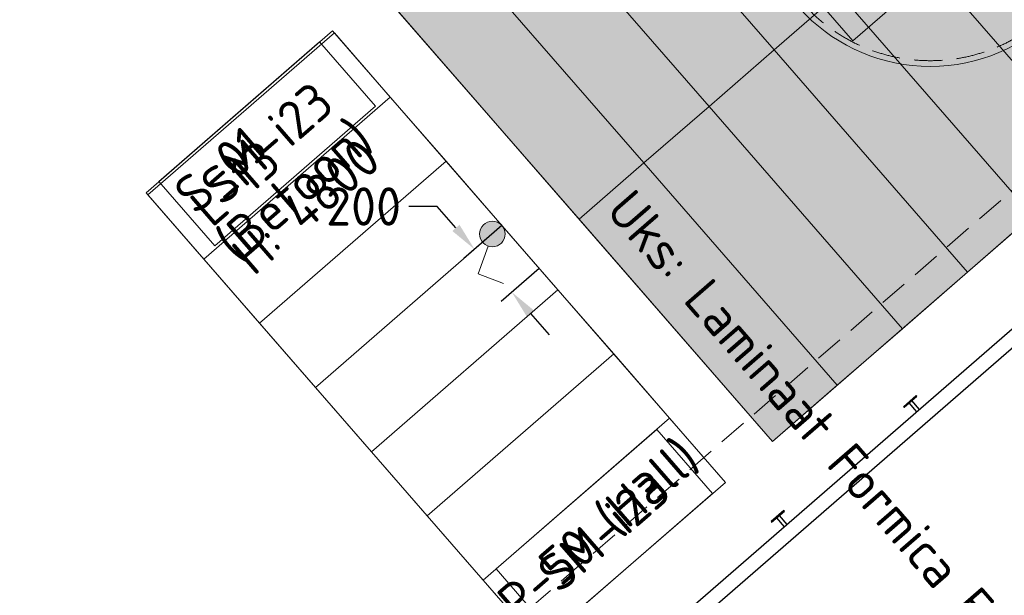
# Model space of a CAD drawing. Header units: millimetres. Extents: x 102382 to 164490, y 45733 to 103316.
# Tile 66 of 183: x 138477 to 141946, y 69343 to 71373. Entities that reach past the tile are written whole.
import ezdxf
from ezdxf import colors
from ezdxf.entities.mleader import LeaderData, LeaderLine
from ezdxf.math import Vec2, Vec3

# ---------------------------------------------------------------- set-up
doc = ezdxf.new("R2010")
doc.units = ezdxf.units.MM
doc.linetypes.add('Hidden 100.00_ 50.00', pattern=[150, 100, -50])
doc.layers.get('0').update_dxf_attribs({"true_color": 0x000000})
doc.layers.add('_SA-ELEKTER_pistikupesad', color=7, linetype='Continuous', true_color=0x9900cc)
doc.layers.add('_SA-PIIRE', color=7, linetype='Continuous', true_color=0x000000)
for name, color, linetype, lineweight, true_color in [('_SA-LAGI', 7, 'Continuous', 9, 0x5b5b5b), ('_SA-LAGI_tekst', 7, 'Continuous', 0, 0x7f4f3f), ('_SA-PORAND', 7, 'Continuous', 9, 0x5b5b5b), ('_SA-PORAND_hatch', 254, 'Continuous', 9, 0xbebebe), ('_SA-PORAND_tekst', 7, 'Continuous', 9, 0x5b5b5b), ('_SA-SEIN_tekst', 250, 'Continuous', 0, 0x333333), ('_SA-SISUSTUS_kohtkindel', 7, 'Continuous', 15, 0x7f4f3f), ('_SA-SISUSTUS_lahtine', 7, 'Continuous', 18, 0x7f4f3f), ('_SA-TREPP_tekst', 7, 'Continuous', 0, 0x000000), ('_SA-UKSED_tekst', 7, 'Continuous', 15, 0x000000), ('_SA-VALGUSTUS', 20, 'Continuous', 13, 0xff3f00), ('_SA-VALGUSTUS_DIM', 240, 'Continuous', 13, 0xff003f), ('_SA-VALGUSTUS_lulitid', 240, 'Continuous', 9, 0xff003f)]:
    doc.layers.add(name, color=color, linetype=linetype, lineweight=lineweight, true_color=true_color)
doc.styles.add('DIN Pro Light-Light', font='txt')
doc.styles.add('DIN Pro Medium-Medium', font='txt')
doc.dimstyles.new('INP_100_DIM', dxfattribs={"dimtxt": 135, "dimasz": 100, "dimexe": 50, "dimexo": 0.5, "dimgap": 20, "dimtad": 0, "dimtih": 1, "dimtoh": 1, "dimdec": 0, "dimzin": 1, "dimdsep": 46, "dimtxsty": 'DIN Pro Light-Light', "dimcen": 2.5, "dimadec": 1, "dimazin": 1, "dimtfac": 1, "dimtdec": 4, "dimtix": 1, "dimtofl": 0, "dimtmove": 1, "dimatfit": 3, "dimfxl": 1, "dimtolj": 1, "dimtzin": 1, "dimarcsym": 0})

# ---------------------------------------------------------------- blocks, each defined once
blk = doc.blocks.new('*D44')
at = {"layer": '_SA-VALGUSTUS_DIM', "color": 0, "lineweight": -2}
for p, q in [((139948.5, 70714.4), (139848.5, 70714.4)), ((140014.1, 70638.9), (139948.5, 70714.4)), ((140175.9, 70647.1), (140041.9, 70530.6)), ((140307.2, 70496), (140173.3, 70379.6)), ((140276.6, 70336.9), (140342.2, 70261.4))]:
    blk.add_line(p, q, dxfattribs=at)
at = {"layer": '_SA-VALGUSTUS_DIM', "color": 0}
for points in [[(140001.5, 70628), (140026.7, 70649.9), (140079.7, 70563.5)], [(140289.2, 70347.8), (140264, 70326), (140211, 70412.4)]]:
    blk.add_solid(points, dxfattribs=at)
at = {"layer": 'Defpoints', "color": 0}
for p in [(140176.3, 70647.4), (140079.7, 70563.5), (140307.6, 70496.3)]:
    blk.add_point(p, dxfattribs=at)
at = {"layer": '_SA-VALGUSTUS_DIM', "color": 0, "insert": (139688.9, 70714.4), "char_height": 135, "attachment_point": 5, "style": 'DIN Pro Light-Light'}
blk.add_mtext('\\A1;200', dxfattribs=at)
blk = doc.blocks.new('_SA Lyliti(syvistatud) x1')
at = {"linetype": 'ByBlock', "lineweight": -2}
blk.add_hatch(color=0, dxfattribs=at).paths.add_polyline_path([(75, 0), (75, 1.7), (75, 3.3), (74.9, 5), (74.7, 6.7), (74.5, 8.5), (74.3, 10.2), (74.1, 11.9), (73.8, 13.7), (73.4, 15.4), (73, 17.1), (72.6, 18.9), (72.1, 20.6), (71.6, 22.4), (71, 24.1), (70.4, 25.9), (69.8, 27.6), (69, 29.3), (68.3, 31.1), (67.5, 32.8), (66.6, 34.5), (65.7, 36.1), (64.8, 37.8), (63.8, 39.4), (62.8, 41.1), (61.7, 42.7), (60.6, 44.2), (59.4, 45.8), (58.2, 47.3), (57, 48.8), (55.7, 50.2), (54.4, 51.7), (53.1, 53.1), (51.7, 54.4), (50.2, 55.7), (48.8, 57), (47.3, 58.2), (45.8, 59.4), (44.2, 60.6), (42.7, 61.7), (41.1, 62.8), (39.4, 63.8), (37.8, 64.8), (36.1, 65.7), (34.5, 66.6), (32.8, 67.5), (31.1, 68.3), (29.3, 69), (27.6, 69.8), (25.9, 70.4), (24.1, 71), (22.4, 71.6), (20.6, 72.1), (18.9, 72.6), (17.1, 73), (15.4, 73.4), (13.7, 73.8), (11.9, 74.1), (10.2, 74.3), (8.5, 74.5), (6.7, 74.7), (5, 74.9), (3.3, 75), (1.7, 75), (0, 75), (-1.7, 75), (-3.3, 75), (-5, 74.9), (-6.7, 74.7), (-8.5, 74.5), (-10.2, 74.3), (-11.9, 74.1), (-13.7, 73.8), (-15.4, 73.4), (-17.1, 73), (-18.9, 72.6), (-20.6, 72.1), (-22.4, 71.6), (-24.1, 71), (-25.9, 70.4), (-27.6, 69.8), (-29.3, 69), (-31.1, 68.3), (-32.8, 67.5), (-34.5, 66.6), (-36.1, 65.7), (-37.8, 64.8), (-39.4, 63.8), (-41.1, 62.8), (-42.7, 61.7), (-44.2, 60.6), (-45.8, 59.4), (-47.3, 58.2), (-48.8, 57), (-50.2, 55.7), (-51.7, 54.4), (-53.1, 53.1), (-54.4, 51.7), (-55.7, 50.2), (-57, 48.8), (-58.2, 47.3), (-59.4, 45.8), (-60.6, 44.2), (-61.7, 42.7), (-62.8, 41.1), (-63.8, 39.4), (-64.8, 37.8), (-65.7, 36.1), (-66.6, 34.5), (-67.5, 32.8), (-68.3, 31.1), (-69, 29.3), (-69.8, 27.6), (-70.4, 25.9), (-71, 24.1), (-71.6, 22.4), (-72.1, 20.6), (-72.6, 18.9), (-73, 17.1), (-73.4, 15.4), (-73.8, 13.7), (-74.1, 11.9), (-74.3, 10.2), (-74.5, 8.5), (-74.7, 6.7), (-74.9, 5), (-75, 3.3), (-75, 1.7), (-75, 0), (-75, -1.7), (-75, -3.3), (-74.9, -5), (-74.7, -6.7), (-74.5, -8.5), (-74.3, -10.2), (-74.1, -11.9), (-73.8, -13.7), (-73.4, -15.4), (-73, -17.1), (-72.6, -18.9), (-72.1, -20.6), (-71.6, -22.4), (-71, -24.1), (-70.4, -25.9), (-69.8, -27.6), (-69, -29.3), (-68.3, -31.1), (-67.5, -32.8), (-66.6, -34.5), (-65.7, -36.1), (-64.8, -37.8), (-63.8, -39.4), (-62.8, -41.1), (-61.7, -42.7), (-60.6, -44.2), (-59.4, -45.8), (-58.2, -47.3), (-57, -48.8), (-55.7, -50.2), (-54.4, -51.7), (-53.1, -53.1), (-51.7, -54.4), (-50.2, -55.7), (-48.8, -57), (-47.3, -58.2), (-45.8, -59.4), (-44.2, -60.6), (-42.7, -61.7), (-41.1, -62.8), (-39.4, -63.8), (-37.8, -64.8), (-36.1, -65.7), (-34.5, -66.6), (-32.8, -67.5), (-31.1, -68.3), (-29.3, -69), (-27.6, -69.8), (-25.9, -70.4), (-24.1, -71), (-22.4, -71.6), (-20.6, -72.1), (-18.9, -72.6), (-17.1, -73), (-15.4, -73.4), (-13.7, -73.8), (-11.9, -74.1), (-10.2, -74.3), (-8.5, -74.5), (-6.7, -74.7), (-5, -74.9), (-3.3, -75), (-1.7, -75), (0, -75), (1.7, -75), (3.3, -75), (5, -74.9), (6.7, -74.7), (8.5, -74.5), (10.2, -74.3), (11.9, -74.1), (13.7, -73.8), (15.4, -73.4), (17.1, -73), (18.9, -72.6), (20.6, -72.1), (22.4, -71.6), (24.1, -71), (25.9, -70.4), (27.6, -69.8), (29.3, -69), (31.1, -68.3), (32.8, -67.5), (34.5, -66.6), (36.1, -65.7), (37.8, -64.8), (39.4, -63.8), (41.1, -62.8), (42.7, -61.7), (44.2, -60.6), (45.8, -59.4), (47.3, -58.2), (48.8, -57), (50.2, -55.7), (51.7, -54.4), (53.1, -53.1), (54.4, -51.7), (55.7, -50.2), (57, -48.8), (58.2, -47.3), (59.4, -45.8), (60.6, -44.2), (61.7, -42.7), (62.8, -41.1), (63.8, -39.4), (64.8, -37.8), (65.7, -36.1), (66.6, -34.5), (67.5, -32.8), (68.3, -31.1), (69, -29.3), (69.8, -27.6), (70.4, -25.9), (71, -24.1), (71.6, -22.4), (72.1, -20.6), (72.6, -18.9), (73, -17.1), (73.4, -15.4), (73.8, -13.7), (74.1, -11.9), (74.3, -10.2), (74.5, -8.5), (74.7, -6.7), (74.9, -5), (75, -3.3), (75, -1.7)], flags=0)
at = {"color": 0, "linetype": 'ByBlock', "lineweight": -2}
for p, q in [((-81.1, 235.7), (-232.6, 187.2)), ((-24.4, 70.9), (-81.1, 235.7))]:
    blk.add_line(p, q, dxfattribs=at)
blk.add_circle((0, 0), 75, dxfattribs=at)
blk = doc.blocks.new('workstation')
at = {"color": 0, "linetype": 'ByBlock', "lineweight": 9}
for p, q in [((-231, 0), (231, 0)), ((-235, -176), (-235, -4)), ((235, -4), (235, -176)), ((-348.6, -81.8), (-348.6, -135.8)), ((-283.6, -135.8), (-283.6, -81.8)), ((-283.6, -112.7), (-348.6, -112.7)), ((-316.1, -135.7), (-316.1, -112.7)), ((-316.1, -155.8), (-316.1, -135.7)), ((-328.6, -155.8), (-303.6, -155.8)), ((231, -180), (-231, -180)), ((-284.7, -371.5), (284.7, -371.8)), ((-284.7, -371.5), (-254.8, -433.2)), ((284.7, -371.8), (254.7, -433.5)), ((241.2, -442), (-241.3, -441.7)), ((-76.5, -441.8), (-73, -468)), ((76.4, -441.9), (72.8, -468.1)), ((66.8, -473.7), (-66.9, -473.7))]:
    blk.add_line(p, q, dxfattribs=at)
blk.add_lwpolyline([(-294.2, -361.9), (-294.2, -334.8), (294.2, -335.2), (294.2, -362.2)], dxfattribs=at)
for centre, radius, start, end in [((231, -4), 4, 0, 90), ((-231, -4), 4, 90, 180), ((-328.6, -135.8), 20, 180, 270), ((-303.6, -135.8), 20, 270, 360), ((-231, -176), 4, 180, 270), ((231, -176), 4, 270, 0), ((-241.3, -426.7), 15, 205.838, 269.9698), ((241.2, -426.9), 15, 269.9698, 334.1015), ((-66.9, -467.7), 6.02, 183.2558, 269.9698), ((66.8, -467.7), 6.02, 269.9698, 356.6837)]:
    blk.add_arc(centre, radius, start, end, dxfattribs=at)
at = {"color": 0, "linetype": 'ByBlock', "lineweight": 9, "extrusion": (2.46312e-13, 2.46053e-13, -1)}
blk.add_arc((284.7, -361.9), 9.55, 270.0302, 0.0302, dxfattribs=at)
at = {"color": 0, "linetype": 'ByBlock', "lineweight": 9, "extrusion": (0, 0, -1)}
blk.add_arc((-284.7, -362.2), 9.55, 180.0262, 270.0302, dxfattribs=at)
at = {"color": 0, "linetype": 'ByBlock', "lineweight": 9}
blk.add_rational_spline([(-348.6, -81.8), (-348.6, -35.8), (-316.1, -35.8), (-283.6, -35.8), (-283.6, -81.8)], [1, 0.707106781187, 1, 0.707106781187, 1], degree=2, knots=[4.712389, 4.712389, 4.712389, 6.283185, 6.283185, 7.853982, 7.853982, 7.853982], dxfattribs=at)
blk = doc.blocks.new('admin.laud')
at = {"color": 0, "lineweight": -2}
for p, q in [((-357.5, -45.8), (-1430.6, -978.6)), ((164.5, -82.3), (1634, -1772.8))]:
    blk.add_line(p, q, dxfattribs=at)
at = {"color": 0, "linetype": 'ByBlock', "lineweight": -2}
for points in [[(-114.8, -325), (-390.3, -8), (-1463.4, -940.9), (-1004.2, -1469.2), (-142.4, -720), (1143.5, -2199.3), (1671.8, -1740), (202.2, -49.5)], [(1347.5, -1516.4), (1065.4, -1191.8), (611.1, -1586.8), (893.2, -1911.3)]]:
    blk.add_lwpolyline(points, close=True, dxfattribs=at)
blk.add_lwpolyline([(712.8, -1703.7), (695.8, -1718.5), (774.5, -1809.1), (791.5, -1794.3), (712.8, -1703.8)], dxfattribs=at)
at = {"color": 0, "linetype": 'ByBlock', "lineweight": -2, "xscale": -1, "rotation": 130.9999998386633}
blk.add_blockref('workstation', (323.8, -1049.8), dxfattribs=at)
blk = doc.blocks.new('VR-2.2')
at = {"color": 0, "lineweight": -2}
blk.add_circle((0, 0), 620, dxfattribs=at)
at = {"color": 0, "linetype": 'Hidden 100.00_ 50.00', "lineweight": -2}
blk.add_circle((0, 0), 600, dxfattribs=at)
at = {"color": 0, "lineweight": -2, "insert": (-277, 67.1), "char_height": 135, "width": 1378.033, "attachment_point": 1, "style": 'DIN Pro Medium-Medium'}
blk.add_mtext('VR-2.2', dxfattribs=at)
blk = doc.blocks.new('SM-i23')
at = {"color": 0}
blk.add_lwpolyline([(-375, 0), (-375, -300), (375, -300), (375, 0)], close=True, dxfattribs=at)
at = {"color": 0, "linetype": 'ByBlock', "lineweight": -2, "insert": (0, -80.4, 87.9), "char_height": 135, "width": 1440.951, "attachment_point": 2, "style": 'DIN Pro Medium-Medium'}
blk.add_mtext('SM-i23', dxfattribs=at)

msp = doc.modelspace()

# ---------------------------------------------------------------- hatches: boundary and pattern name
at = {"layer": '_SA-PORAND_hatch', "true_color": 0xfafafa}
for points in [[(141364.6, 71466.1), (140574.7, 72374.8), (140345.3, 72175.3), (141135.2, 71266.7)], [(142045.9, 70682.4), (141364.6, 71466.1), (141135.2, 71266.7), (141816.5, 70483)]]:
    msp.add_hatch(color=7, dxfattribs=at).paths.add_polyline_path(points, flags=0)
at = {"layer": '_SA-PORAND_hatch', "true_color": 0xebebeb}
for points in [[(141135.2, 71266.7), (140345.3, 72175.3), (140115.9, 71975.9), (140905.8, 71067.2)], [(140905.8, 71067.2), (140115.9, 71975.9), (139886.4, 71776.5), (140676.3, 70867.8)], [(142504.8, 71081.3), (141823.5, 71865), (141594.1, 71665.6), (142275.3, 70881.9)], [(141816.5, 70483), (141135.2, 71266.7), (140905.8, 71067.2), (141587, 70283.5)], [(141129.7, 69886), (141357.6, 70084.1), (140676.3, 70867.8), (140448.4, 70669.7)]]:
    msp.add_hatch(color=7, dxfattribs=at).paths.add_polyline_path(points, flags=0)
at = {"layer": '_SA-PORAND_hatch', "true_color": 0xdcdcdc}
for points in [[(140676.3, 70867.8), (139886.4, 71776.5), (139658.5, 71578.3), (140448.4, 70669.7)], [(142275.3, 70881.9), (141594.1, 71665.6), (141364.6, 71466.1), (142045.9, 70682.4)], [(141587, 70283.5), (140905.8, 71067.2), (140676.3, 70867.8), (141357.6, 70084.1)]]:
    msp.add_hatch(color=254, dxfattribs=at).paths.add_polyline_path(points, flags=0)

# ---------------------------------------------------------------- linework, layer by layer
at = {"layer": '_SA-LAGI'}
msp.add_lwpolyline([(141129.7, 69886), (147552.3, 75469), (138360.9, 86042.5), (134155.4, 82386.8), (132007.2, 80532.6), (122900, 72615.8), (122910, 67510), (123110, 67510), (123110, 67400), (127185, 67402.2), (127185, 67510), (127605, 67510), (127605.4, 67402.4), (132880, 67405.2), (138807.2, 72557.6), (138879.4, 72474.6), (138971.3, 72369)], close=True, dxfattribs=at)
at = {"layer": '_SA-PIIRE'}
for p, q in [((141619.9, 70029.9, 0), (141610.9, 70022, 0)), ((141638.4, 69990.3, 0), (141610.9, 70022, 0)), ((141647.5, 69998.2, 0), (141619.9, 70029.9, 0)), ((141153.7, 69624.6, 0), (141144.7, 69616.7, 0)), ((141181.3, 69592.9, 0), (141153.7, 69624.6, 0)), ((141172.2, 69585, 0), (141144.7, 69616.7, 0))]:
    msp.add_line(p, q, dxfattribs=at)
for points in [[(141636.1, 70047.9), (141590.8, 70008.5), (141592.8, 70006.3), (141638.1, 70045.6)], [(141169.9, 69642.6), (141124.6, 69603.3), (141126.5, 69601), (141171.8, 69640.4)]]:
    msp.add_lwpolyline(points, close=True, dxfattribs=at)
msp.add_polyline3d([(142782.6, 70918.7, 0), (142749.8, 70956.4, 0), (140019, 68582.5, 0), (140051.8, 68544.8, 0)], close=True, dxfattribs=at)
at = {"layer": '_SA-PORAND'}
for points in [[(141129.7, 69886), (147552.3, 75469), (138360.9, 86042.5), (134557.1, 82736), (134347.2, 82977.5), (133123.3, 81901), (133333.3, 81659.5), (133091.6, 81449.7), (132881.8, 81691.1), (122910, 73035.2), (122910, 67510), (123110, 67510), (123111.2, 67400), (127234.9, 67400.9), (127234.9, 67508.8), (127654.9, 67508.8), (127655.3, 67401.2), (132880, 67405.2), (138807.2, 72557.6)], [(141364.6, 71466.1), (140574.7, 72374.8), (140345.3, 72175.3), (141135.2, 71266.7)], [(141135.2, 71266.7), (140345.3, 72175.3), (140115.9, 71975.9), (140905.8, 71067.2)], [(140905.8, 71067.2), (140115.9, 71975.9), (139886.4, 71776.5), (140676.3, 70867.8)], [(142504.8, 71081.3), (141823.5, 71865), (141594.1, 71665.6), (142275.3, 70881.9)], [(140676.3, 70867.8), (139886.4, 71776.5), (139658.5, 71578.3), (140448.4, 70669.7)], [(142275.3, 70881.9), (141594.1, 71665.6), (141364.6, 71466.1), (142045.9, 70682.4)], [(142045.9, 70682.4), (141364.6, 71466.1), (141135.2, 71266.7), (141816.5, 70483)], [(138922.4, 70763), (139579.4, 71334.1), (140963.6, 69741.6), (140306.7, 69170.6)], [(141816.5, 70483), (141135.2, 71266.7), (140905.8, 71067.2), (141587, 70283.5)], [(141587, 70283.5), (140905.8, 71067.2), (140676.3, 70867.8), (141357.6, 70084.1)], [(141129.7, 69886), (141357.6, 70084.1), (140676.3, 70867.8), (140448.4, 70669.7)]]:
    msp.add_lwpolyline(points, close=True, dxfattribs=at)
at = {"layer": '_SA-PORAND_hatch'}
for points in [[(139125.8, 70529), (139782.7, 71100.1), (139585.9, 71326.5), (138929, 70755.5)], [(139322.6, 70302.6), (139979.6, 70873.7), (139782.7, 71100.1), (139125.8, 70529)], [(139519.5, 70076.2), (140176.4, 70647.3), (139979.6, 70873.7), (139322.6, 70302.6)], [(139716.3, 69849.8), (140373.2, 70420.9), (140176.4, 70647.3), (139519.5, 70076.2)], [(139913.1, 69623.4), (140570, 70194.4), (140373.2, 70420.9), (139716.3, 69849.8)], [(140109.9, 69397), (140766.8, 69968), (140570, 70194.4), (139913.1, 69623.4)], [(140306.7, 69170.6), (140963.6, 69741.6), (140766.8, 69968), (140109.9, 69397)]]:
    msp.add_lwpolyline(points, close=True, dxfattribs=at)
at = {"layer": '_SA-TREPP_tekst', "color": 1, "linetype": 'Hidden 100.00_ 50.00', "true_color": 0xff0000}
msp.add_lwpolyline([(141097.3, 66710.5), (145380.8, 70423.6), (143747.4, 72307.8), (139463.9, 68594.8)], close=True, dxfattribs=at)

# ---------------------------------------------------------------- block references
at = {"layer": '_SA-SISUSTUS_kohtkindel'}
msp.add_blockref('admin.laud', (140269.3, 73497.4), dxfattribs=at)
at = {"layer": '_SA-SISUSTUS_lahtine', "rotation": 41.00000296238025}
for p in [(139250.9, 71048.5), (140438.4, 69682.5)]:
    msp.add_blockref('SM-i23', p, dxfattribs=at)
at = {"layer": '_SA-VALGUSTUS'}
msp.add_blockref('VR-2.2', (141685.5, 71828.5), dxfattribs=at)
at = {"layer": '_SA-VALGUSTUS_lulitid', "xscale": 0.6, "yscale": 0.6, "zscale": 0.6000000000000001, "rotation": 141.3581004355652}
msp.add_blockref('_SA Lyliti(syvistatud) x1', (140142.7, 70617.4), dxfattribs=at)

# ---------------------------------------------------------------- texts
at = {"layer": '_SA-LAGI_tekst', "insert": (139065.4, 70738), "char_height": 135, "width": 1516.721, "attachment_point": 1, "rotation": 40.9322, "style": 'DIN Pro Medium-Medium'}
msp.add_mtext('{\\fDIN Pro;L-13}\\P{\\fDIN Pro;H: 4800}\\P', dxfattribs=at)
at = {"layer": '_SA-PORAND_tekst', "insert": (140147.4, 69344.7), "char_height": 135, "width": 2065.574, "attachment_point": 1, "rotation": 41, "style": 'DIN Pro Medium-Medium'}
msp.add_mtext('P-50 (Hall)', dxfattribs=at)
at = {"layer": '_SA-SEIN_tekst', "insert": (139009.2, 70781.8), "char_height": 135, "width": 1680.492, "attachment_point": 1, "rotation": 41, "style": 'DIN Pro Medium-Medium'}
msp.add_mtext('{\\fDIN Pro;S-01 }\\P{\\fDIN Pro;(Betoon)}\\P', dxfattribs=at)
at = {"layer": '_SA-UKSED_tekst', "insert": (140639.7, 70785), "char_height": 135, "width": 6162.787, "attachment_point": 1, "rotation": 311, "style": 'DIN Pro Medium-Medium'}
msp.add_mtext('Uks: Laminaat Formica F7902 MAT', dxfattribs=at)

# ---------------------------------------------------------------- dimensions: what is measured, and where the dimension line sits
at = {"layer": '_SA-VALGUSTUS_DIM'}
dim = msp.add_linear_dim(base=(140079.7, 70563.5), p1=(140307.6, 70496.3), p2=(140176.3, 70647.4), angle=131, dimstyle='INP_100_DIM', override={"dimtxt": 135, "dimasz": 100, "dimexe": 50, "dimexo": 0.5, "dimgap": 20, "dimdec": 0, "dimzin": 1, "dimtxsty": 'DIN Pro Light-Light', "dimsah": 0, "dimcen": 2.5, "dimadec": 1, "dimazin": 1, "dimtix": 0, "dimtmove": 0, "dimtzin": 1}, dxfattribs=at)
dim.commit()
dim.dimension.update_dxf_attribs({"geometry": '*D44', "text_midpoint": (139688.9, 70714.4)})

# ---------------------------------------------------------------- leaders
at = {"layer": '_SA-ELEKTER_pistikupesad'}
ml = msp.add_multileader_mtext('Standard', dxfattribs=at)
ml.set_content('{\\fDIN Pro;Valve ekraanid, kooliraadio, välisukse fonoluku }\\P{\\fDIN Pro;süsteem, tavatöökoht}\\P', color=256, style='DIN Pro Light-Light')
ml.set_leader_properties()
ml.build(insert=Vec2(0, 0))
ml.multileader.update_dxf_attribs({"has_dogleg": 0, "dogleg_length": 1.8, "arrow_head_size": 100})
ctx = ml.context
ctx.base_point, ctx.char_height, ctx.arrow_head_size, ctx.landing_gap_size = Vec3(141581.7, 72686), 135, 100, 20
notes = []
notes.append((ctx, [(0, (1, 1, 0), (141579.9, 72686), (1, 0), 1.8, [(0, [(139338.3, 71931.4), (140206.3, 72686)], 0, [])])]))
ctx.mtext.insert = Vec3(141601.7, 72766.3)
for ctx, leaders in notes:
    for number, flags, end, landing, length, lines in leaders:
        leader = LeaderData()
        leader.index, (leader.has_last_leader_line, leader.has_dogleg_vector, leader.attachment_direction) = number, flags
        leader.last_leader_point, leader.dogleg_vector, leader.dogleg_length = Vec3(end), Vec3(landing), length
        for number, points, colour, breaks in lines:
            line = LeaderLine()
            line.index, line.vertices, line.color, line.breaks = number, Vec3.list(points), colors.encode_raw_color(colour), breaks
            leader.lines.append(line)
        ctx.leaders.append(leader)

doc.saveas('drawing.dxf')
